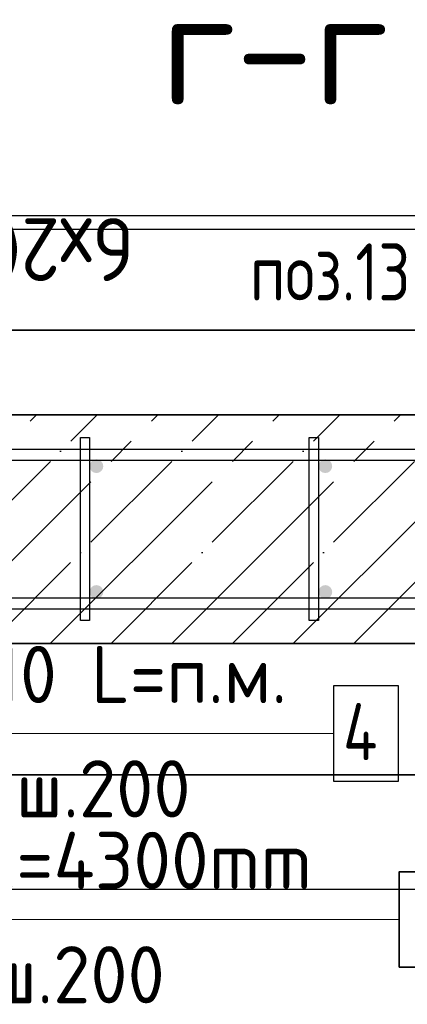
# Model space of a CAD drawing. Header units: millimetres. Extents: x -3026 to 47325, y -2839 to 55854.
# Tile 65 of 130: x 27495 to 27833, y 42333 to 43194. Entities that reach past the tile are written whole.
import ezdxf

# ---------------------------------------------------------------- set-up
doc = ezdxf.new("R2010")
doc.units = ezdxf.units.MM
doc.header["$PDMODE"] = 65
doc.linetypes.add('______11', pattern=[125, 100, -12.5, 0, -12.5])
doc.linetypes.add('______5', pattern=[275, 200, -25, 25, -25])
for name, color, linetype, lineweight in [('Standard', 7, 'Continuous', 25), ('Арм.стержн. вертикальными 1', 22, 'Continuous', 35), ('Арм.стержн.горизонт. 1', 180, 'Continuous', 35), ('Размерная линия_ общее', 7, 'Continuous', 13)]:
    doc.layers.add(name, color=color, linetype=linetype, lineweight=lineweight)
doc.layers.add('Арм.стержн.Стяжки', color=7, linetype='Continuous', lineweight=35, true_color=0x501e0f)
doc.styles.add('ISOCPEUR', font='ISOCPEUR')
doc.dimstyles.new('DIMSTYLE_3', dxfattribs={"dimtxt": 55, "dimasz": 62.5, "dimexe": 0, "dimexo": 0, "dimgap": 27.5, "dimtad": 2, "dimdec": 0, "dimrnd": 5, "dimzin": 12, "dimdsep": 46, "dimtxsty": 'ISOCPEUR', "dimblk1": 'ALL_ML_STRICH', "dimblk2": 'ALL_ML_STRICH', "dimsah": 1, "dimcen": 0, "dimclrd": 7, "dimclre": 256, "dimclrt": 7, "dimadec": 0, "dimazin": 0, "dimtfac": 1, "dimtdec": 0, "dimtix": 1, "dimtmove": 2, "dimatfit": 3, "dimfxl": 0, "dimtzin": 0, "dimlwd": 0, "dimlwe": -3, "dimarcsym": 0})

# ---------------------------------------------------------------- blocks, each defined once
blk = doc.blocks.new('ALL_ML_STRICH')
at = {"color": 0, "linetype": 'ByBlock', "lineweight": -2}
for p, q in [((0, -0.5), (0, 0.5)), ((-0.3, -0.3), (0.3, 0.3)), ((-1, 0), (0.5, 0))]:
    blk.add_line(p, q, dxfattribs=at)
blk = doc.blocks.new('*D108')
at = {"layer": 'DEFPOINTS', "color": 7, "linetype": 'Continuous', "lineweight": 13, "transparency": 33554687}
for p in [(28361.9, 43010.4), (27161.9, 42803.46), (28361.9, 42803.46)]:
    blk.add_point(p, dxfattribs=at)
at = {"layer": 'Размерная линия_ общее', "color": 253, "linetype": 'Continuous', "lineweight": -2, "true_color": 0xa0a0a0, "transparency": 33554687}
for p, q in [((27161.9, 42823.46), (27161.9, 43010.4)), ((28361.9, 42823.46), (28361.9, 43010.4))]:
    blk.add_line(p, q, dxfattribs=at)
at = {"layer": 'Размерная линия_ общее', "color": 7, "linetype": 'Continuous', "lineweight": -2, "transparency": 33554687}
blk.add_line((28361.9, 43010.4), (27161.9, 43010.4), dxfattribs=at)
at = {"layer": 'Размерная линия_ общее', "color": 7, "linetype": 'Continuous', "lineweight": 13, "transparency": 33554687, "xscale": 62.5, "yscale": 62.5, "zscale": 62.5}
for p, rotation in [((27161.9, 43010.4), 180), ((28361.9, 43010.4), 360)]:
    blk.add_blockref('ALL_ML_STRICH', p, dxfattribs=dict(at, rotation=rotation))
at = {"layer": 'Размерная линия_ общее', "color": 7, "linetype": 'Continuous', "lineweight": 13, "transparency": 33554687, "insert": (27594.4, 42965.4), "char_height": 55, "width": 2.75, "attachment_point": 1, "rotation": 180, "line_spacing_factor": 0.60241, "style": 'ISOCPEUR'}
blk.add_mtext('\\W0.91;6х200=1200', dxfattribs=at)

msp = doc.modelspace()

# ---------------------------------------------------------------- hatches: boundary and pattern name
at = {"layer": 'Арм.стержн. вертикальными 1', "linetype": 'Continuous', "lineweight": 50, "transparency": 33554687}
for points in [[(27567.9, 42803.46), (27567.44, 42805.76), (27566.14, 42807.7), (27564.19, 42809), (27561.9, 42809.46), (27559.6, 42809), (27557.65, 42807.7), (27556.35, 42805.76), (27555.9, 42803.46), (27556.35, 42801.16), (27557.65, 42799.22), (27559.6, 42797.92), (27561.9, 42797.46), (27564.19, 42797.92), (27566.14, 42799.22), (27567.44, 42801.16)], [(27767.9, 42803.46), (27767.44, 42805.76), (27766.14, 42807.7), (27764.19, 42809), (27761.9, 42809.46), (27759.6, 42809), (27757.65, 42807.7), (27756.35, 42805.76), (27755.9, 42803.46), (27756.35, 42801.16), (27757.65, 42799.22), (27759.6, 42797.92), (27761.9, 42797.46), (27764.19, 42797.92), (27766.14, 42799.22), (27767.44, 42801.16)], [(27567.9, 42693.46), (27567.44, 42695.76), (27566.14, 42697.7), (27564.19, 42699), (27561.9, 42699.46), (27559.6, 42699), (27557.65, 42697.7), (27556.35, 42695.76), (27555.9, 42693.46), (27556.35, 42691.16), (27557.65, 42689.22), (27559.6, 42687.92), (27561.9, 42687.46), (27564.19, 42687.92), (27566.14, 42689.22), (27567.44, 42691.16)], [(27767.9, 42693.46), (27767.44, 42695.76), (27766.14, 42697.7), (27764.19, 42699), (27761.9, 42699.46), (27759.6, 42699), (27757.65, 42697.7), (27756.35, 42695.76), (27755.9, 42693.46), (27756.35, 42691.16), (27757.65, 42689.22), (27759.6, 42687.92), (27761.9, 42687.46), (27764.19, 42687.92), (27766.14, 42689.22), (27767.44, 42691.16)]]:
    msp.add_hatch(color=34, dxfattribs=at).paths.add_polyline_path(points)

# ---------------------------------------------------------------- linework, layer by layer
at = {"layer": 'Standard', "color": 52, "linetype": 'Continuous', "lineweight": -3, "transparency": 33554687}
for p, q in [((28490.69, 42922.41), (26727.35, 42922.41)), ((26727.35, 42922.41), (28490.69, 42922.41)), ((26727.35, 42533.57), (28490.69, 42533.57)), ((28490.69, 42533.57), (26727.35, 42533.57))]:
    msp.add_line(p, q, dxfattribs=at)
at = {"layer": 'Standard', "color": 7, "linetype": 'Continuous', "lineweight": 35, "transparency": 33554687}
for p, q in [((28401.9, 42848.46), (26951.9, 42848.46)), ((26951.9, 42648.46), (28401.9, 42648.46))]:
    msp.add_line(p, q, dxfattribs=at)
at = {"layer": 'Standard', "color": 253, "linetype": '______5', "lineweight": -3, "true_color": 0xababab, "transparency": 33554687}
for p, q in [((27309.47, 42648.46), (27509.47, 42848.46)), ((27415.53, 42648.46), (27615.53, 42848.46)), ((27521.6, 42648.46), (27721.6, 42848.46)), ((27627.67, 42648.46), (27827.67, 42848.46)), ((27733.73, 42648.46), (27933.73, 42848.46))]:
    msp.add_line(p, q, dxfattribs=at)
at = {"layer": 'Standard', "color": 253, "linetype": '______11', "lineweight": -3, "true_color": 0xababab, "transparency": 33554687}
for p, q in [((27362.5, 42648.46), (27562.5, 42848.46)), ((27468.57, 42648.46), (27668.57, 42848.46)), ((27574.63, 42648.46), (27774.63, 42848.46)), ((27680.7, 42648.46), (27880.7, 42848.46)), ((27786.77, 42648.46), (27986.77, 42848.46))]:
    msp.add_line(p, q, dxfattribs=at)
at = {"layer": 'Standard', "color": 7, "linetype": 'Continuous', "lineweight": 25, "transparency": 33554687}
msp.add_lwpolyline([(26627.35, 42433.57), (28590.69, 42433.57), (28590.69, 43022.41), (26627.35, 43022.41), (26627.35, 42433.57)], dxfattribs=at)
at = {"layer": 'Арм.стержн. вертикальными 1', "color": 7, "linetype": 'Continuous', "lineweight": 13, "transparency": 33554687}
msp.add_line((27410.46, 42407), (27826.46, 42407), dxfattribs=at)
at = {"layer": 'Арм.стержн. вертикальными 1', "color": 7, "linetype": 'Continuous', "lineweight": 35, "transparency": 33554687}
msp.add_lwpolyline([(27826.46, 42365.33), (27903.13, 42365.33), (27903.13, 42448.66), (27826.46, 42448.66), (27826.46, 42365.33)], dxfattribs=at)
at = {"layer": 'Арм.стержн.горизонт. 1', "color": 52, "linetype": 'Continuous', "lineweight": 25, "transparency": 33554687}
for p, q in [((28401.9, 42848.46), (26951.9, 42848.46)), ((28401.9, 42648.46), (26951.9, 42648.46))]:
    msp.add_line(p, q, dxfattribs=at)
at = {"layer": 'Арм.стержн.горизонт. 1', "color": 7, "linetype": 'Continuous', "lineweight": 13, "transparency": 33554687}
msp.add_line((27481.02, 42569.6), (27769.02, 42569.6), dxfattribs=at)
at = {"layer": 'Арм.стержн.горизонт. 1', "color": 4, "linetype": 'Continuous', "lineweight": 25, "transparency": 33554687}
for points in [[(26981.9, 42818.46), (28371.9, 42818.46), (28371.9, 42808.46), (26981.9, 42808.46), (26981.9, 42818.46)], [(26981.9, 42818.46), (28371.9, 42818.46), (28371.9, 42808.46), (26981.9, 42808.46), (26981.9, 42818.46)], [(26981.9, 42818.46), (28371.9, 42818.46), (28371.9, 42808.46), (26981.9, 42808.46), (26981.9, 42818.46)], [(26981.9, 42818.46), (28371.9, 42818.46), (28371.9, 42808.46), (26981.9, 42808.46), (26981.9, 42818.46)], [(26981.9, 42818.46), (28371.9, 42818.46), (28371.9, 42808.46), (26981.9, 42808.46), (26981.9, 42818.46)], [(26981.9, 42818.46), (28371.9, 42818.46), (28371.9, 42808.46), (26981.9, 42808.46), (26981.9, 42818.46)], [(26981.9, 42818.46), (28371.9, 42818.46), (28371.9, 42808.46), (26981.9, 42808.46), (26981.9, 42818.46)], [(26981.9, 42818.46), (28371.9, 42818.46), (28371.9, 42808.46), (26981.9, 42808.46), (26981.9, 42818.46)], [(26981.9, 42818.46), (28371.9, 42818.46), (28371.9, 42808.46), (26981.9, 42808.46), (26981.9, 42818.46)], [(26981.9, 42818.46), (28371.9, 42818.46), (28371.9, 42808.46), (26981.9, 42808.46), (26981.9, 42818.46)], [(26981.9, 42818.46), (28371.9, 42818.46), (28371.9, 42808.46), (26981.9, 42808.46), (26981.9, 42818.46)], [(26981.9, 42818.46), (28371.9, 42818.46), (28371.9, 42808.46), (26981.9, 42808.46), (26981.9, 42818.46)], [(26981.9, 42818.46), (28371.9, 42818.46), (28371.9, 42808.46), (26981.9, 42808.46), (26981.9, 42818.46)], [(26981.9, 42818.46), (28371.9, 42818.46), (28371.9, 42808.46), (26981.9, 42808.46), (26981.9, 42818.46)], [(26981.9, 42688.46), (28371.9, 42688.46), (28371.9, 42678.46), (26981.9, 42678.46), (26981.9, 42688.46)], [(26981.9, 42688.46), (28371.9, 42688.46), (28371.9, 42678.46), (26981.9, 42678.46), (26981.9, 42688.46)], [(26981.9, 42688.46), (28371.9, 42688.46), (28371.9, 42678.46), (26981.9, 42678.46), (26981.9, 42688.46)], [(26981.9, 42688.46), (28371.9, 42688.46), (28371.9, 42678.46), (26981.9, 42678.46), (26981.9, 42688.46)], [(26981.9, 42688.46), (28371.9, 42688.46), (28371.9, 42678.46), (26981.9, 42678.46), (26981.9, 42688.46)], [(26981.9, 42688.46), (28371.9, 42688.46), (28371.9, 42678.46), (26981.9, 42678.46), (26981.9, 42688.46)], [(26981.9, 42688.46), (28371.9, 42688.46), (28371.9, 42678.46), (26981.9, 42678.46), (26981.9, 42688.46)], [(26981.9, 42688.46), (28371.9, 42688.46), (28371.9, 42678.46), (26981.9, 42678.46), (26981.9, 42688.46)], [(26981.9, 42688.46), (28371.9, 42688.46), (28371.9, 42678.46), (26981.9, 42678.46), (26981.9, 42688.46)], [(26981.9, 42688.46), (28371.9, 42688.46), (28371.9, 42678.46), (26981.9, 42678.46), (26981.9, 42688.46)], [(26981.9, 42688.46), (28371.9, 42688.46), (28371.9, 42678.46), (26981.9, 42678.46), (26981.9, 42688.46)], [(26981.9, 42688.46), (28371.9, 42688.46), (28371.9, 42678.46), (26981.9, 42678.46), (26981.9, 42688.46)], [(26981.9, 42688.46), (28371.9, 42688.46), (28371.9, 42678.46), (26981.9, 42678.46), (26981.9, 42688.46)], [(26981.9, 42688.46), (28371.9, 42688.46), (28371.9, 42678.46), (26981.9, 42678.46), (26981.9, 42688.46)]]:
    msp.add_lwpolyline(points, dxfattribs=at)
at = {"layer": 'Арм.стержн.горизонт. 1', "color": 7, "linetype": 'Continuous', "lineweight": 25, "transparency": 33554687}
msp.add_lwpolyline([(27769.02, 42527.94), (27825.68, 42527.94), (27825.68, 42611.27), (27769.02, 42611.27), (27769.02, 42527.94)], dxfattribs=at)
at = {"layer": 'Арм.стержн.Стяжки', "color": 40, "linetype": 'Continuous', "lineweight": 25, "transparency": 33554687}
for points in [[(27547.9, 42668.46), (27547.9, 42828.46), (27555.9, 42828.46), (27555.9, 42668.46), (27547.9, 42668.46)], [(27547.9, 42668.46), (27547.9, 42828.46), (27555.9, 42828.46), (27555.9, 42668.46), (27547.9, 42668.46)], [(27547.9, 42668.46), (27547.9, 42828.46), (27555.9, 42828.46), (27555.9, 42668.46), (27547.9, 42668.46)], [(27547.9, 42668.46), (27547.9, 42828.46), (27555.9, 42828.46), (27555.9, 42668.46), (27547.9, 42668.46)], [(27547.9, 42668.46), (27547.9, 42828.46), (27555.9, 42828.46), (27555.9, 42668.46), (27547.9, 42668.46)], [(27547.9, 42668.46), (27547.9, 42828.46), (27555.9, 42828.46), (27555.9, 42668.46), (27547.9, 42668.46)], [(27547.9, 42668.46), (27547.9, 42828.46), (27555.9, 42828.46), (27555.9, 42668.46), (27547.9, 42668.46)], [(27747.9, 42668.46), (27747.9, 42828.46), (27755.9, 42828.46), (27755.9, 42668.46), (27747.9, 42668.46)], [(27747.9, 42668.46), (27747.9, 42828.46), (27755.9, 42828.46), (27755.9, 42668.46), (27747.9, 42668.46)], [(27747.9, 42668.46), (27747.9, 42828.46), (27755.9, 42828.46), (27755.9, 42668.46), (27747.9, 42668.46)], [(27747.9, 42668.46), (27747.9, 42828.46), (27755.9, 42828.46), (27755.9, 42668.46), (27747.9, 42668.46)], [(27747.9, 42668.46), (27747.9, 42828.46), (27755.9, 42828.46), (27755.9, 42668.46), (27747.9, 42668.46)], [(27747.9, 42668.46), (27747.9, 42828.46), (27755.9, 42828.46), (27755.9, 42668.46), (27747.9, 42668.46)], [(27747.9, 42668.46), (27747.9, 42828.46), (27755.9, 42828.46), (27755.9, 42668.46), (27747.9, 42668.46)]]:
    msp.add_lwpolyline(points, dxfattribs=at)

# ---------------------------------------------------------------- texts
at = {"layer": 'Standard', "color": 7, "linetype": 'Continuous', "lineweight": 13, "transparency": 33554687, "insert": (27618.1, 43169.94), "char_height": 100, "width": 255.6522, "attachment_point": 4, "style": 'ISOCPEUR'}
msp.add_mtext('\\A1;{\\fISOCPEUR|i0|b0;\\H100.000000;\\W1.000000;\\C7;г-г}\\P', dxfattribs=at)
at = {"layer": 'Standard', "color": 7, "linetype": 'Continuous', "lineweight": 18, "transparency": 33554687, "insert": (27766.12, 42973.38), "char_height": 50, "width": 159.9747, "attachment_point": 5, "style": 'ISOCPEUR'}
msp.add_mtext('\\A1;{\\fISOCPEUR|i0|b0;\\H50.000000;\\W0.800000;\\C7;поз.13}\\P', dxfattribs=at)
at = {"layer": 'Арм.стержн. вертикальными 1', "color": 7, "linetype": 'Continuous', "lineweight": 25, "transparency": 33554687, "char_height": 50, "attachment_point": 7, "style": 'ISOCPEUR'}
for s, insert, width in [('\\W0.96;ø12 L=4300mm ', (27331.46, 42433.66), 493.775), ('\\W0.95;ш.200 ', (27468.96, 42333.66), 218.666)]:
    msp.add_mtext(s, dxfattribs=dict(at, insert=insert, width=width))
at = {"layer": 'Арм.стержн.горизонт. 1', "color": 7, "linetype": 'Continuous', "lineweight": 25, "transparency": 33554687, "char_height": 50, "attachment_point": 7, "style": 'ISOCPEUR'}
for s, insert, width in [('\\W0.94;ø10 L=п.м.', (27434.02, 42596.27), 333.3052), ('\\W0.80;4', (27777.35, 42546.27), 59.9722), ('\\W0.95;ш.200 ', (27491.52, 42496.27), 218.666)]:
    msp.add_mtext(s, dxfattribs=dict(at, insert=insert, width=width))

# ---------------------------------------------------------------- dimensions: what is measured, and where the dimension line sits
at = {"layer": 'Размерная линия_ общее', "color": 7, "linetype": 'Continuous', "lineweight": 13, "transparency": 33554687}
dim = msp.add_linear_dim(base=(27161.9, 43010.4), p1=(28361.9, 42823.46), p2=(27161.9, 42823.46), angle=180, text='\\W0.91;6х200=1200', dimstyle='DIMSTYLE_3', override={"dimpost": '<>', "dimclrd": 7, "dimclre": 253, "dimclrt": 7, "dimlwd": 0, "dimlwe": 65533}, dxfattribs=at)
dim.commit()
dim.dimension.update_dxf_attribs({"geometry": '*D108', "text_midpoint": (27761.9, 43037.9), "dimtype": 160})

doc.saveas('drawing.dxf')
